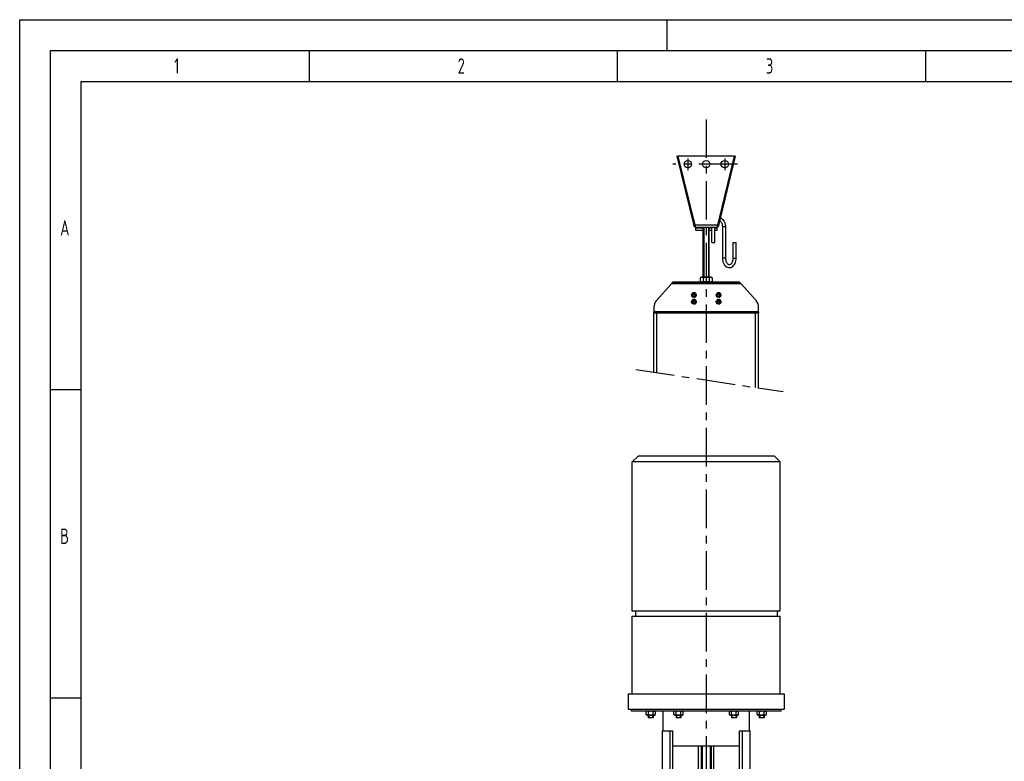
# Model space of a CAD drawing. Header units: millimetres. Extents: x 0 to 5940, y 0 to 4200.
# Tile 32 of 58: x 0 to 1597, y 2998 to 4200. Entities that reach past the tile are written whole.
import ezdxf

# ---------------------------------------------------------------- set-up
doc = ezdxf.new("R2010")
doc.units = ezdxf.units.MM
doc.header["$LTSCALE"] = 50
doc.linetypes.add('MITTE', pattern=[2, 1.25, -0.25, 0.25, -0.25])
doc.layers.get('0').update_dxf_attribs({"linetype": 'CONTINUOUS'})
for name, color, linetype in [('01-LINIE-025', 1, 'CONTINUOUS'), ('02-LINIE-035', 2, 'CONTINUOUS'), ('05-ACHSE', 1, 'MITTE'), ('KSB-BLATTRAND', 2, 'CONTINUOUS')]:
    doc.layers.add(name, color=color, linetype=linetype)
doc.styles.get("Standard").update_dxf_attribs({"font": 'ISOCP.SHX'})

# ---------------------------------------------------------------- blocks, each defined once
blk = doc.blocks.new('Hubmagnet_03')
at = {"layer": '02-LINIE-035'}
for p, q in [((-110, 1087.5), (-120, 1077.5)), ((-110, 1087.5), (110, 1087.5)), ((110, 1087.5), (120, 1077.5)), ((120, 1077.5), (-120, 1077.5)), ((-120, 835.5), (-120, 1077.5)), ((120, 835.5), (120, 1077.5)), ((120, 835.5), (-120, 835.5)), ((-115, 835.5), (-115, 827.5)), ((115, 835.5), (115, 827.5)), ((-120, 827.5), (120, 827.5)), ((-120, 701.5), (-120, 827.5)), ((120, 701.5), (120, 827.5)), ((-126.5, 701.5), (126.5, 701.5)), ((-126.5, 701.5), (-126.5, 676.5)), ((126.5, 701.5), (126.5, 676.5)), ((-126.5, 676.5), (126.5, 676.5)), ((-121.5, 673.5), (-121.5, 676.5)), ((121.5, 673.5), (-121.5, 673.5)), ((-95.8, 673.5), (-97.5, 672.5)), ((-97.5, 667.7), (-97.5, 672.5)), ((-93.8, 667.7), (-93.8, 672.5)), ((-86.2, 667.7), (-86.2, 672.5)), ((-84.2, 673.5), (-82.5, 672.5)), ((-82.5, 667.7), (-82.5, 672.5)), ((-69.8, 641.5), (-69.8, 673.5)), ((-50.8, 673.5), (-52.5, 672.5)), ((-52.5, 667.7), (-52.5, 672.5)), ((-48.8, 667.7), (-48.8, 672.5)), ((-41.2, 667.7), (-41.2, 672.5)), ((-39.2, 673.5), (-37.5, 672.5)), ((-37.5, 667.7), (-37.5, 672.5)), ((39.2, 673.5), (37.5, 672.5)), ((37.5, 667.7), (37.5, 672.5)), ((41.2, 667.7), (41.2, 672.5)), ((48.8, 667.7), (48.8, 672.5)), ((50.8, 673.5), (52.5, 672.5)), ((52.5, 667.7), (52.5, 672.5)), ((69.9, 641.5), (69.9, 673.5)), ((84.2, 673.5), (82.5, 672.5)), ((82.5, 667.7), (82.5, 672.5)), ((86.2, 667.7), (86.2, 672.5)), ((93.8, 667.7), (93.8, 672.5)), ((95.8, 673.5), (97.5, 672.5)), ((97.5, 667.7), (97.5, 672.5)), ((121.5, 673.5), (121.5, 676.5)), ((-95.8, 666.7), (-97.5, 667.7)), ((-95.8, 666.7), (-84.2, 666.7)), ((-94, 666.7), (-94, 663)), ((-94, 663), (-86, 663)), ((-93.5, 662.5), (-94, 663)), ((-94, 663), (-86, 663)), ((-86.5, 662.5), (-93.5, 662.5)), ((-93.3, 666.7), (-93.3, 663)), ((-86.7, 663), (-86.7, 666.7)), ((-86.5, 662.5), (-86, 663)), ((-86, 666.7), (-86, 663)), ((-84.2, 666.7), (-82.5, 667.7)), ((-50.8, 666.7), (-52.5, 667.7)), ((-50.8, 666.7), (-39.2, 666.7)), ((-49, 666.7), (-49, 663)), ((-49, 663), (-41, 663)), ((-48.5, 662.5), (-49, 663)), ((-49, 663), (-41, 663)), ((-41.5, 662.5), (-48.5, 662.5)), ((-48.3, 666.7), (-48.3, 663)), ((-41.7, 663), (-41.7, 666.7)), ((-41.5, 662.5), (-41, 663)), ((-41, 666.7), (-41, 663)), ((-39.2, 666.7), (-37.5, 667.7)), ((39.2, 666.7), (37.5, 667.7)), ((39.2, 666.7), (50.8, 666.7)), ((41, 666.7), (41, 663)), ((41, 663), (49, 663)), ((41.5, 662.5), (41, 663)), ((41, 663), (49, 663)), ((48.5, 662.5), (41.5, 662.5)), ((41.7, 666.7), (41.7, 663)), ((48.3, 663), (48.3, 666.7)), ((48.5, 662.5), (49, 663)), ((49, 666.7), (49, 663)), ((50.8, 666.7), (52.5, 667.7)), ((84.2, 666.7), (82.5, 667.7)), ((84.2, 666.7), (95.8, 666.7)), ((86, 666.7), (86, 663)), ((86, 663), (94, 663)), ((86.5, 662.5), (86, 663)), ((86, 663), (94, 663)), ((93.5, 662.5), (86.5, 662.5)), ((86.7, 666.7), (86.7, 663)), ((93.3, 663), (93.3, 666.7)), ((93.5, 662.5), (94, 663)), ((94, 666.7), (94, 663)), ((95.8, 666.7), (97.5, 667.7)), ((-71.1, 207.5), (-71.1, 641.5)), ((-71.1, 641.5), (-58.6, 641.5)), ((-58.6, 641.5), (-54.2, 641.5)), ((-58.6, 207.5), (-58.6, 641.5)), ((-54.2, 207.5), (-54.2, 641.5)), ((54.2, 641.5), (58.6, 641.5)), ((54.2, 207.5), (54.2, 641.5)), ((58.6, 207.5), (58.6, 641.5)), ((58.6, 641.5), (71.1, 641.5)), ((71.1, 207.5), (71.1, 641.5)), ((54.2, 616.5), (-54.2, 616.5)), ((-12.5, 500), (-12.5, 616.5)), ((-8, 616.5), (-8, 522.5)), ((-6.8, 616.5), (-6.8, 522.5)), ((6.8, 522.5), (6.8, 616.5)), ((8, 616.5), (8, 522.5)), ((12.5, 500), (12.5, 616.5)), ((-8, 522.5), (8, 522.5)), ((-2.5, 522.5), (-2.5, 505)), ((2.5, 505), (2.5, 522.5)), ((-38, 500), (38.1, 500)), ((-38, 487.5), (-38, 500)), ((-2.5, 505), (2.5, 505)), ((-2.5, 500), (-2.5, 505)), ((2.5, 500), (2.5, 505)), ((38.1, 487.5), (38.1, 500)), ((-54.2, 485), (-35.9, 485)), ((-11.5, 487.5), (-42.5, 487.5)), ((-42.5, 485), (-42.5, 487.5)), ((-35.9, 460), (-35.9, 485)), ((-19.9, 479.8), (-19, 481.4)), ((-19.9, 479.8), (-19.9, 465.2)), ((-12.6, 481.7), (-18.8, 481.7)), ((-11.5, 479.8), (-12.4, 481.4)), ((-7.5, 487.5), (-11.5, 487.5)), ((-11.5, 483.5), (-11.5, 487.5)), ((-11.5, 483.5), (-7.5, 483.5)), ((-11.5, 461.5), (-11.5, 483.5)), ((-7.5, 487.5), (-7.5, 483.5)), ((-7.5, 461.5), (-7.5, 483.5)), ((11.5, 487.5), (7.5, 487.5)), ((7.5, 483.5), (7.5, 487.5)), ((7.5, 483.5), (11.5, 483.5)), ((7.5, 461.5), (7.5, 483.5)), ((42.5, 487.5), (11.5, 487.5)), ((11.5, 487.5), (11.5, 483.5)), ((11.5, 461.5), (11.5, 483.5)), ((12.1, 479.8), (11.5, 479.8)), ((12.1, 481.7), (17.2, 481.7)), ((12.1, 477.1), (12.1, 481.7)), ((17.9, 480.5), (17.2, 481.7)), ((17.9, 479.4), (17.9, 480.5)), ((17.9, 472.5), (17.9, 479.4)), ((35.9, 485), (54.2, 485)), ((35.9, 460), (35.9, 485)), ((42.5, 485), (42.5, 487.5)), ((-23.5, 476.6), (-22.6, 477.5)), ((-23.5, 468.4), (-23.5, 476.6)), ((-19.9, 476.6), (-23.5, 476.6)), ((-23.5, 468.4), (-22.6, 467.5)), ((-23.5, 468.4), (-19.9, 468.4)), ((-22.6, 477.5), (-22.6, 467.5)), ((-19.9, 477.5), (-22.6, 477.5)), ((-19.9, 467.5), (-22.6, 467.5)), ((-19.9, 465.2), (-19, 463.6)), ((-12.6, 477.6), (-18.8, 477.6)), ((-12.6, 468.4), (-18.8, 468.4)), ((-12.6, 463.3), (-18.8, 463.3)), ((-11.5, 465.2), (-12.4, 463.6)), ((7.5, 477.5), (-7.5, 477.5)), ((7, 476.6), (-7.5, 476.6)), ((-7.5, 468.4), (7, 468.4)), ((7.5, 467.5), (-7.5, 467.5)), ((7, 477.5), (7, 467.5)), ((12.1, 465.2), (11.5, 465.2)), ((12.1, 477.1), (17.2, 477.1)), ((12.1, 467.9), (12.1, 477.1)), ((12.1, 463.3), (12.1, 467.9)), ((12.1, 467.9), (17.2, 467.9)), ((12.1, 463.3), (17.2, 463.3)), ((17.9, 464.5), (17.2, 463.3)), ((17.9, 465.6), (17.9, 472.5)), ((17.9, 464.5), (17.9, 465.6)), ((-54.2, 460), (-35.9, 460)), ((-42.5, 457.5), (-42.5, 460)), ((-42.5, 457.5), (-11.5, 457.5)), ((-38, 237.5), (-38, 457.5)), ((-11.5, 457.5), (-11.5, 461.5)), ((-7.5, 461.5), (-11.5, 461.5)), ((-11.5, 457.5), (-7.5, 457.5)), ((-7.5, 461.5), (-7.5, 457.5)), ((7.5, 457.5), (7.5, 461.5)), ((11.5, 461.5), (7.5, 461.5)), ((7.5, 457.5), (11.5, 457.5)), ((11.5, 461.5), (11.5, 457.5)), ((11.5, 457.5), (42.5, 457.5)), ((35.9, 460), (54.2, 460)), ((38.1, 237.5), (38.1, 457.5)), ((42.5, 457.5), (42.5, 460)), ((-54.2, 235), (-35.9, 235)), ((-11.5, 237.5), (-42.5, 237.5)), ((-42.5, 235), (-42.5, 237.5)), ((-35.9, 210), (-35.9, 235)), ((-23.5, 226.6), (-22.6, 227.5)), ((-23.5, 218.4), (-23.5, 226.6)), ((-19.9, 226.6), (-23.5, 226.6)), ((-22.6, 227.5), (-22.6, 217.5)), ((-19.9, 227.5), (-22.6, 227.5)), ((-19.9, 229.8), (-19, 231.4)), ((-19.9, 229.8), (-19.9, 215.2)), ((-12.6, 231.7), (-18.8, 231.7)), ((-12.6, 227.6), (-18.8, 227.6)), ((-11.5, 229.8), (-12.4, 231.4)), ((-7.5, 237.5), (-11.5, 237.5)), ((-11.5, 233.5), (-11.5, 237.5)), ((-11.5, 233.5), (-7.5, 233.5)), ((-11.5, 211.5), (-11.5, 233.5)), ((-7.5, 237.5), (-7.5, 233.5)), ((-7.5, 211.5), (-7.5, 233.5)), ((7.5, 227.5), (-7.5, 227.5)), ((7, 226.6), (-7.5, 226.6)), ((7, 227.5), (7, 217.5)), ((11.5, 237.5), (7.5, 237.5)), ((7.5, 233.5), (7.5, 237.5)), ((7.5, 233.5), (11.5, 233.5)), ((7.5, 211.5), (7.5, 233.5)), ((42.5, 237.5), (11.5, 237.5)), ((11.5, 237.5), (11.5, 233.5)), ((11.5, 211.5), (11.5, 233.5)), ((12.1, 229.8), (11.5, 229.8)), ((12.1, 231.7), (17.2, 231.7)), ((12.1, 227.1), (12.1, 231.7)), ((12.1, 227.1), (17.2, 227.1)), ((12.1, 217.9), (12.1, 227.1)), ((17.9, 230.5), (17.2, 231.7)), ((17.9, 229.4), (17.9, 230.5)), ((17.9, 222.5), (17.9, 229.4)), ((35.9, 235), (54.2, 235)), ((35.9, 210), (35.9, 235)), ((42.5, 235), (42.5, 237.5)), ((-54.2, 210), (-35.9, 210)), ((-42.5, 207.5), (-42.5, 210)), ((-23.5, 218.4), (-22.6, 217.5)), ((-23.5, 218.4), (-19.9, 218.4)), ((-19.9, 217.5), (-22.6, 217.5)), ((-19.9, 215.2), (-19, 213.6)), ((-12.6, 218.4), (-18.8, 218.4)), ((-12.6, 213.3), (-18.8, 213.3)), ((-11.5, 215.2), (-12.4, 213.6)), ((-11.5, 207.5), (-11.5, 211.5)), ((-7.5, 211.5), (-11.5, 211.5)), ((-7.5, 218.4), (7, 218.4)), ((7.5, 217.5), (-7.5, 217.5)), ((-7.5, 211.5), (-7.5, 207.5)), ((7.5, 207.5), (7.5, 211.5)), ((11.5, 211.5), (7.5, 211.5)), ((12.1, 215.2), (11.5, 215.2)), ((11.5, 211.5), (11.5, 207.5)), ((12.1, 213.3), (12.1, 217.9)), ((12.1, 217.9), (17.2, 217.9)), ((12.1, 213.3), (17.2, 213.3)), ((17.9, 214.5), (17.2, 213.3)), ((17.9, 215.6), (17.9, 222.5)), ((17.9, 214.5), (17.9, 215.6)), ((35.9, 210), (54.2, 210)), ((42.5, 207.5), (42.5, 210)), ((-71.1, 207.5), (-58.6, 207.5)), ((-58.6, 207.5), (-54.2, 207.5)), ((-42.5, 207.5), (-11.5, 207.5)), ((-38, 124.6), (-38, 207.5)), ((-11.5, 207.5), (-7.5, 207.5)), ((7.5, 207.5), (11.5, 207.5)), ((11.5, 207.5), (42.5, 207.5)), ((38.1, 109.2), (38.1, 207.5)), ((54.2, 207.5), (58.6, 207.5)), ((58.6, 207.5), (71.1, 207.5))]:
    blk.add_line(p, q, dxfattribs=at)
for points, weights in [([(-93.8, 672.5), (-95.6, 673.6), (-97.5, 672.5)], [1, 1.15470053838, 1]), ([(-86.2, 672.5), (-90, 673.6), (-93.8, 672.5)], [1, 1.15470053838, 1]), ([(-82.5, 672.5), (-84.4, 673.6), (-86.2, 672.5)], [1, 1.15470053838, 1]), ([(-48.8, 672.5), (-50.6, 673.6), (-52.5, 672.5)], [1, 1.15470053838, 1]), ([(-41.2, 672.5), (-45, 673.6), (-48.8, 672.5)], [1, 1.15470053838, 1]), ([(-37.5, 672.5), (-39.4, 673.6), (-41.2, 672.5)], [1, 1.15470053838, 1]), ([(41.2, 672.5), (39.4, 673.6), (37.5, 672.5)], [1, 1.15470053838, 1]), ([(48.8, 672.5), (45, 673.6), (41.2, 672.5)], [1, 1.15470053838, 1]), ([(52.5, 672.5), (50.6, 673.6), (48.8, 672.5)], [1, 1.15470053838, 1]), ([(86.2, 672.5), (84.4, 673.6), (82.5, 672.5)], [1, 1.15470053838, 1]), ([(93.8, 672.5), (90, 673.6), (86.2, 672.5)], [1, 1.15470053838, 1]), ([(97.5, 672.5), (95.6, 673.6), (93.8, 672.5)], [1, 1.15470053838, 1]), ([(-97.5, 667.7), (-95.6, 666.6), (-93.8, 667.7)], [1, 1.15470053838, 1]), ([(-93.8, 667.7), (-90, 666.6), (-86.2, 667.7)], [1, 1.15470053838, 1]), ([(-86.2, 667.7), (-84.4, 666.6), (-82.5, 667.7)], [1, 1.15470053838, 1]), ([(-52.5, 667.7), (-50.6, 666.6), (-48.8, 667.7)], [1, 1.15470053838, 1]), ([(-48.8, 667.7), (-45, 666.6), (-41.2, 667.7)], [1, 1.15470053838, 1]), ([(-41.2, 667.7), (-39.4, 666.6), (-37.5, 667.7)], [1, 1.15470053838, 1]), ([(37.5, 667.7), (39.4, 666.6), (41.2, 667.7)], [1, 1.15470053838, 1]), ([(41.2, 667.7), (45, 666.6), (48.8, 667.7)], [1, 1.15470053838, 1]), ([(48.8, 667.7), (50.6, 666.6), (52.5, 667.7)], [1, 1.15470053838, 1]), ([(82.5, 667.7), (84.4, 666.6), (86.2, 667.7)], [1, 1.15470053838, 1]), ([(86.2, 667.7), (90, 666.6), (93.8, 667.7)], [1, 1.15470053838, 1]), ([(93.8, 667.7), (95.6, 666.6), (97.5, 667.7)], [1, 1.15470053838, 1]), ([(-18.8, 481.7), (-20.1, 479.7), (-18.8, 477.6)], [1, 1.15470053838, 1]), ([(-12.6, 477.6), (-11.3, 479.7), (-12.6, 481.7)], [1, 1.15470053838, 1]), ([(17.9, 479.4), (17.9, 480.5), (17.2, 481.7)], [1, 1.0379548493, 1]), ([(17.2, 477.1), (17.9, 478.4), (17.9, 479.4)], [1, 1.0379548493, 1]), ([(-18.8, 477.6), (-20.1, 473), (-18.8, 468.4)], [1, 1.15470053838, 1]), ([(-18.8, 468.4), (-20.1, 465.8), (-18.8, 463.3)], [1, 1.15470053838, 1]), ([(-18.8, 463.3), (-18.9, 463.4), (-19, 463.6)], [1, 1.0098266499, 1.01840491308]), ([(-12.6, 468.4), (-11.3, 473), (-12.6, 477.6)], [1, 1.15470053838, 1]), ([(-12.6, 463.3), (-11.3, 465.8), (-12.6, 468.4)], [1, 1.15470053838, 1]), ([(-12.4, 463.6), (-12.5, 463.4), (-12.6, 463.3)], [1.01840491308, 1.0098266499, 1]), ([(17.9, 472.5), (17.9, 474.6), (17.2, 477.1)], [1, 1.0379548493, 1]), ([(17.2, 467.9), (17.9, 470.4), (17.9, 472.5)], [1, 1.0379548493, 1]), ([(17.9, 465.6), (17.9, 466.6), (17.2, 467.9)], [1, 1.0379548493, 1]), ([(17.2, 463.3), (17.9, 464.5), (17.9, 465.6)], [1, 1.0379548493, 1]), ([(-18.8, 231.7), (-20.1, 229.7), (-18.8, 227.6)], [1, 1.15470053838, 1]), ([(-18.8, 227.6), (-20.1, 223), (-18.8, 218.4)], [1, 1.15470053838, 1]), ([(-12.6, 227.6), (-11.3, 229.7), (-12.6, 231.7)], [1, 1.15470053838, 1]), ([(-12.6, 218.4), (-11.3, 223), (-12.6, 227.6)], [1, 1.15470053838, 1]), ([(17.9, 229.4), (17.9, 230.5), (17.2, 231.7)], [1, 1.0379548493, 1]), ([(17.2, 227.1), (17.9, 228.4), (17.9, 229.4)], [1, 1.0379548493, 1]), ([(17.9, 222.5), (17.9, 224.6), (17.2, 227.1)], [1, 1.0379548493, 1]), ([(-18.8, 218.4), (-20.1, 215.8), (-18.8, 213.3)], [1, 1.15470053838, 1]), ([(-18.8, 213.3), (-18.9, 213.4), (-19, 213.6)], [1, 1.0098266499, 1.01840491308]), ([(-12.6, 213.3), (-11.3, 215.8), (-12.6, 218.4)], [1, 1.15470053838, 1]), ([(-12.4, 213.6), (-12.5, 213.4), (-12.6, 213.3)], [1.01840491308, 1.0098266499, 1]), ([(17.2, 217.9), (17.9, 220.4), (17.9, 222.5)], [1, 1.0379548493, 1]), ([(17.9, 215.6), (17.9, 216.6), (17.2, 217.9)], [1, 1.0379548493, 1]), ([(17.2, 213.3), (17.9, 214.5), (17.9, 215.6)], [1, 1.0379548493, 1])]:
    blk.add_rational_spline(points, weights, degree=2, dxfattribs=at)
blk = doc.blocks.new('Rahmen_A2')
at = {"color": 1, "ltscale": 150}
for p, q in [((0, 0), (0, 420)), ((0, 420), (594, 420)), ((10, 10), (10, 410)), ((10, 410), (584, 410))]:
    blk.add_line(p, q, dxfattribs=at)
at = {"layer": 'KSB-BLATTRAND'}
for p, q in [((105, 420), (105, 415)), ((5, 5), (5, 415)), ((5, 415), (589, 415)), ((47, 410), (47, 415)), ((97, 410), (97, 415)), ((147, 410), (147, 415)), ((10, 360), (5, 360)), ((10, 310), (5, 310))]:
    blk.add_line(p, q, dxfattribs=at)
at = {"layer": 'KSB-BLATTRAND', "width": 0.75}
for s, p in [('1', (25.0625, 411.25)), ('2', (71.0625, 411.25)), ('3', (121.0625, 411.25)), ('A', (6.5625, 385)), ('B', (6.5625, 335))]:
    blk.add_text(s, height=2.5, dxfattribs=at).set_placement(p)

msp = doc.modelspace()

# ---------------------------------------------------------------- linework, layer by layer
at = {"layer": '02-LINIE-035'}
for p, q in [((1066.3, 3978.7), (1068.4, 3978.7)), ((1066.3, 3978.7), (1093.7, 3866.2)), ((1095.6, 3866.7), (1068.4, 3978.7)), ((1159.3, 3978.7), (1068.4, 3978.7)), ((1159.3, 3978.7), (1132, 3866.7)), ((1134, 3866.2), (1161.3, 3978.7)), ((1159.3, 3978.7), (1161.3, 3978.7)), ((1093.7, 3866.2), (1095.6, 3866.7)), ((1093.9, 3865.2), (1093.7, 3866.2)), ((1095.6, 3866.7), (1095.9, 3863.7)), ((1132, 3866.7), (1095.6, 3866.7)), ((1131.8, 3863.7), (1132, 3866.7)), ((1132, 3866.7), (1134, 3866.2)), ((1134, 3866.2), (1133.7, 3865.2)), ((1095.9, 3863.7), (1131.8, 3863.7)), ((1096.3, 3863.7), (1096.3, 3862.7)), ((1096.3, 3862.7), (1108.8, 3862.7)), ((1096.3, 3862.7), (1096.3, 3858.7)), ((1096.3, 3858.7), (1108.8, 3858.7)), ((1108.8, 3782.7), (1108.8, 3863.7)), ((1109.7, 3863.7), (1109.7, 3782.7)), ((1117.9, 3782.7), (1117.9, 3863.7)), ((1118.8, 3782.7), (1118.8, 3863.7)), ((1118.8, 3862.7), (1122.6, 3862.7)), ((1118.8, 3858.7), (1122.6, 3858.7)), ((1122.6, 3838.7), (1122.6, 3863.7)), ((1127.6, 3838.7), (1127.6, 3863.7)), ((1127.6, 3862.7), (1131.3, 3862.7)), ((1127.6, 3858.7), (1131.3, 3858.7)), ((1131.3, 3862.7), (1131.3, 3863.7)), ((1131.3, 3858.7), (1131.3, 3862.7)), ((1145, 3864.1), (1140, 3864.1)), ((1140, 3864.1), (1140, 3813.3)), ((1145, 3864.1), (1145, 3813.3)), ((1122.6, 3838.7), (1127.6, 3838.7)), ((1157.5, 3838.7), (1162.5, 3838.7)), ((1157.5, 3813.3), (1157.5, 3838.7)), ((1162.5, 3813.3), (1162.5, 3838.7)), ((1145, 3813.3), (1140, 3813.3)), ((1157.5, 3813.3), (1162.5, 3813.3)), ((1057.2, 3771.7), (1032.6, 3743.9)), ((1058.1, 3772.7), (1057.2, 3771.7)), ((1170.5, 3771.7), (1057.2, 3771.7)), ((1058.1, 3772.7), (1059.8, 3774.7)), ((1058.1, 3772.7), (1169.6, 3772.7)), ((1167.8, 3774.7), (1059.8, 3774.7)), ((1106.2, 3782.7), (1104, 3781.4)), ((1104, 3781.4), (1104, 3775.9)), ((1106.2, 3774.7), (1104, 3775.9)), ((1121.5, 3782.7), (1106.2, 3782.7)), ((1108.9, 3781.4), (1108.9, 3775.9)), ((1118.7, 3781.4), (1118.7, 3775.9)), ((1121.5, 3782.7), (1123.6, 3781.4)), ((1121.5, 3774.7), (1123.6, 3775.9)), ((1123.6, 3781.4), (1123.6, 3775.9)), ((1167.8, 3774.7), (1169.6, 3772.7)), ((1170.5, 3771.7), (1169.6, 3772.7)), ((1195.1, 3743.9), (1170.5, 3771.7)), ((1089.8, 3753.9), (1089.8, 3754.2)), ((1092.3, 3757.1), (1092.3, 3757.3)), ((1096.3, 3756.6), (1096.3, 3756.8)), ((1129.8, 3753.9), (1129.8, 3754.2)), ((1132.3, 3757.1), (1132.3, 3757.3)), ((1136.3, 3756.6), (1136.3, 3756.8)), ((1089.8, 3743), (1089.8, 3743.2)), ((1091.8, 3752.5), (1091.8, 3753.3)), ((1091.8, 3742.4), (1091.8, 3741.6)), ((1092.3, 3746.2), (1092.3, 3746.4)), ((1095.8, 3752.5), (1095.8, 3753.3)), ((1095.8, 3742.4), (1095.8, 3741.6)), ((1096.3, 3745.7), (1096.3, 3745.9)), ((1097.8, 3752.9), (1097.8, 3753.1)), ((1097.8, 3742), (1097.8, 3742.2)), ((1129.8, 3743), (1129.8, 3743.2)), ((1131.8, 3752.5), (1131.8, 3753.3)), ((1131.8, 3742.4), (1131.8, 3741.6)), ((1132.3, 3746.2), (1132.3, 3746.4)), ((1135.8, 3752.5), (1135.8, 3753.3)), ((1135.8, 3742.4), (1135.8, 3741.6)), ((1136.3, 3745.7), (1136.3, 3745.9)), ((1137.8, 3752.9), (1137.8, 3753.1)), ((1137.8, 3742), (1137.8, 3742.2)), ((1028.8, 3734), (1028.8, 3726.4)), ((1028.8, 3724.7), (1028.8, 3726.4)), ((1198.8, 3726.4), (1028.8, 3726.4)), ((1028.8, 3724.7), (1198.8, 3724.7)), ((1028.8, 3628.5), (1028.8, 3724.7)), ((1033.8, 3627.8), (1033.8, 3724.7)), ((1193.8, 3603.7), (1193.8, 3724.7)), ((1198.8, 3726.4), (1198.8, 3734)), ((1198.8, 3726.4), (1198.8, 3724.7)), ((1198.8, 3602.9), (1198.8, 3724.7))]:
    msp.add_line(p, q, dxfattribs=at)
for centre in [(1083.8, 3965.7), (1113.8, 3965.7), (1143.8, 3965.7)]:
    msp.add_circle(centre, 6, dxfattribs=at)
for centre, radius, start, end in [((1095.9, 3865.7), 2, 193.6778, 270), ((1131.8, 3865.7), 2, 270, 346.3222), ((1043.8, 3734), 15, 138.4682, 180), ((1183.8, 3734), 15, 0, 41.5318)]:
    msp.add_arc(centre, radius, start, end, dxfattribs=at)
for centre, major_axis in [((1093.8, 3753.3), (2.9, 0)), ((1093.8, 3752.5), (2, 0)), ((1093.8, 3752.4), (-1.5, 0)), ((1133.8, 3753.3), (2.9, 0)), ((1133.8, 3752.5), (2, 0)), ((1133.8, 3752.4), (-1.5, 0)), ((1093.8, 3742.4), (2.9, 0)), ((1093.8, 3741.6), (2, 0)), ((1093.8, 3741.5), (-1.5, 0)), ((1133.8, 3742.4), (2.9, 0)), ((1133.8, 3741.6), (2, 0)), ((1133.8, 3741.5), (-1.5, 0))]:
    msp.add_ellipse(centre, major_axis=major_axis, ratio=0.99195, dxfattribs=at)
for centre in [(1093.8, 3753.3), (1133.8, 3753.3), (1093.8, 3742.4), (1133.8, 3742.4)]:
    msp.add_ellipse(centre, major_axis=(-2, 0), ratio=0.99195, start_param=3.141593, end_param=6.283185, dxfattribs=at)
for points, knots in [([(1135.8, 3873.7), (1135.8, 3873.7), (1135.8, 3873.7), (1136.5, 3873.3), (1137.1, 3872.8), (1138.1, 3871.4), (1138.6, 3870.6), (1139.3, 3868.9), (1139.6, 3867.9), (1140, 3866), (1140, 3865), (1140, 3864.1)], [6.659249, 6.659249, 6.659249, 6.659249, 6.674558, 6.674558, 7.009467, 7.009467, 7.304992, 7.304992, 7.597142, 7.597142, 7.853982, 7.853982, 7.853982, 7.853982]), ([(1137, 3878.7), (1137.2, 3878.6), (1137.5, 3878.5), (1138.8, 3877.8), (1139.8, 3877), (1141.7, 3875.1), (1142.5, 3873.9), (1143.8, 3871.2), (1144.3, 3869.7), (1144.9, 3866.8), (1145, 3865.4), (1145, 3864.1)], [6.544362, 6.544362, 6.544362, 6.544362, 6.61071, 6.61071, 6.90543, 6.90543, 7.229995, 7.229995, 7.569243, 7.569243, 7.853982, 7.853982, 7.853982, 7.853982]), ([(1140, 3813.3), (1140, 3811.6), (1140.2, 3810), (1141, 3806.9), (1141.6, 3805.4), (1143, 3802.7), (1144, 3801.6), (1146, 3799.7), (1147.2, 3799), (1149.5, 3798.2), (1150.7, 3798), (1153, 3798.2), (1154.1, 3798.5), (1156.3, 3799.6), (1157.3, 3800.3), (1159.1, 3802.2), (1159.9, 3803.4), (1161.2, 3806.1), (1161.7, 3807.6), (1162.3, 3810.5), (1162.5, 3811.9), (1162.5, 3813.3)], [1.570796, 1.570796, 1.570796, 1.570796, 1.911627, 1.911627, 2.252737, 2.252737, 2.590741, 2.590741, 2.909124, 2.909124, 3.194414, 3.194414, 3.469117, 3.469117, 3.763837, 3.763837, 4.088402, 4.088402, 4.42765, 4.42765, 4.712389, 4.712389, 4.712389, 4.712389]), ([(1145, 3813.3), (1145, 3812.2), (1145.2, 3811.1), (1145.6, 3809.1), (1145.9, 3808.1), (1146.7, 3806.4), (1147.1, 3805.7), (1148.1, 3804.5), (1148.7, 3804), (1149.8, 3803.3), (1150.4, 3803.1), (1151.7, 3803), (1152.5, 3803.2), (1153.9, 3804), (1154.5, 3804.6), (1155.6, 3806), (1156, 3806.7), (1156.7, 3808.5), (1157, 3809.5), (1157.4, 3811.4), (1157.5, 3812.3), (1157.5, 3813.3)], [1.570796, 1.570796, 1.570796, 1.570796, 1.865602, 1.865602, 2.159344, 2.159344, 2.451393, 2.451393, 2.748464, 2.748464, 3.082954, 3.082954, 3.532965, 3.532965, 3.867874, 3.867874, 4.163399, 4.163399, 4.455549, 4.455549, 4.712389, 4.712389, 4.712389, 4.712389])]:
    msp.add_open_spline(points, degree=3, knots=knots, dxfattribs=at)
for points in [[(1108.9, 3781.4), (1106.5, 3782.8), (1104, 3781.4)], [(1104, 3775.9), (1106.5, 3774.5), (1108.9, 3775.9)], [(1118.7, 3781.4), (1113.8, 3782.8), (1108.9, 3781.4)], [(1108.9, 3775.9), (1113.8, 3774.5), (1118.7, 3775.9)], [(1123.6, 3781.4), (1121.2, 3782.8), (1118.7, 3781.4)], [(1118.7, 3775.9), (1121.2, 3774.5), (1123.6, 3775.9)], [(1092.3, 3757.3), (1091, 3755.8), (1089.8, 3754.2)], [(1089.8, 3753.9), (1091, 3755.4), (1092.3, 3757.1)], [(1091.4, 3750.2), (1090.6, 3752), (1089.8, 3753.9)], [(1096.3, 3756.8), (1094.3, 3757.2), (1092.3, 3757.3)], [(1092.3, 3757.1), (1094.3, 3756.8), (1096.3, 3756.6)], [(1097.8, 3753.1), (1097.1, 3755.1), (1096.3, 3756.8)], [(1096.3, 3756.6), (1097.1, 3754.7), (1097.8, 3752.9)], [(1132.3, 3757.3), (1131, 3755.8), (1129.8, 3754.2)], [(1129.8, 3753.9), (1131, 3755.4), (1132.3, 3757.1)], [(1131.4, 3750.2), (1130.6, 3752), (1129.8, 3753.9)], [(1136.3, 3756.8), (1134.3, 3757.2), (1132.3, 3757.3)], [(1132.3, 3757.1), (1134.3, 3756.8), (1136.3, 3756.6)], [(1137.8, 3753.1), (1137.1, 3755.1), (1136.3, 3756.8)], [(1136.3, 3756.6), (1137.1, 3754.7), (1137.8, 3752.9)], [(1092.3, 3746.4), (1091, 3744.9), (1089.8, 3743.2)], [(1089.8, 3743), (1091, 3744.5), (1092.3, 3746.2)], [(1091.4, 3739.3), (1090.6, 3741.1), (1089.8, 3743)], [(1095.4, 3749.7), (1093.4, 3749.9), (1091.4, 3750.2)], [(1095.4, 3738.8), (1093.4, 3739), (1091.4, 3739.3)], [(1096.3, 3745.9), (1094.3, 3746.3), (1092.3, 3746.4)], [(1092.3, 3746.2), (1094.3, 3745.9), (1096.3, 3745.7)], [(1097.8, 3752.9), (1096.6, 3751.2), (1095.4, 3749.7)], [(1097.8, 3742), (1096.6, 3740.3), (1095.4, 3738.8)], [(1097.8, 3742.2), (1097.1, 3744.1), (1096.3, 3745.9)], [(1096.3, 3745.7), (1097.1, 3743.8), (1097.8, 3742)], [(1132.3, 3746.4), (1131, 3744.9), (1129.8, 3743.2)], [(1129.8, 3743), (1131, 3744.5), (1132.3, 3746.2)], [(1131.4, 3739.3), (1130.6, 3741.1), (1129.8, 3743)], [(1135.4, 3749.7), (1133.4, 3749.9), (1131.4, 3750.2)], [(1135.4, 3738.8), (1133.4, 3739), (1131.4, 3739.3)], [(1136.3, 3745.9), (1134.3, 3746.3), (1132.3, 3746.4)], [(1132.3, 3746.2), (1134.3, 3745.9), (1136.3, 3745.7)], [(1137.8, 3752.9), (1136.6, 3751.2), (1135.4, 3749.7)], [(1137.8, 3742), (1136.6, 3740.3), (1135.4, 3738.8)], [(1137.8, 3742.2), (1137.1, 3744.1), (1136.3, 3745.9)], [(1136.3, 3745.7), (1137.1, 3743.8), (1137.8, 3742)]]:
    msp.add_rational_spline(points, [1, 1.15470053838, 1], degree=2, dxfattribs=at)
at = {"layer": '05-ACHSE'}
for p, q in [((1113.8, 4038.3), (1113.8, 1501.5)), ((1164.3, 3965.7), (1059.5, 3965.7)), ((1083.8, 3975.1), (1083.8, 3956.2)), ((1143.8, 3975.1), (1143.8, 3956.2)), ((999.8, 3632.9), (1238.5, 3596.9))]:
    msp.add_line(p, q, dxfattribs=at)

# ---------------------------------------------------------------- block references
at = {"layer": '01-LINIE-025'}
msp.add_blockref('Hubmagnet_03', (1113.8, 2405.6), dxfattribs=at)
at = {"layer": 'KSB-BLATTRAND', "xscale": 10, "yscale": 10, "zscale": 10}
msp.add_blockref('Rahmen_A2', (0, 0), dxfattribs=at)

doc.saveas('drawing.dxf')
